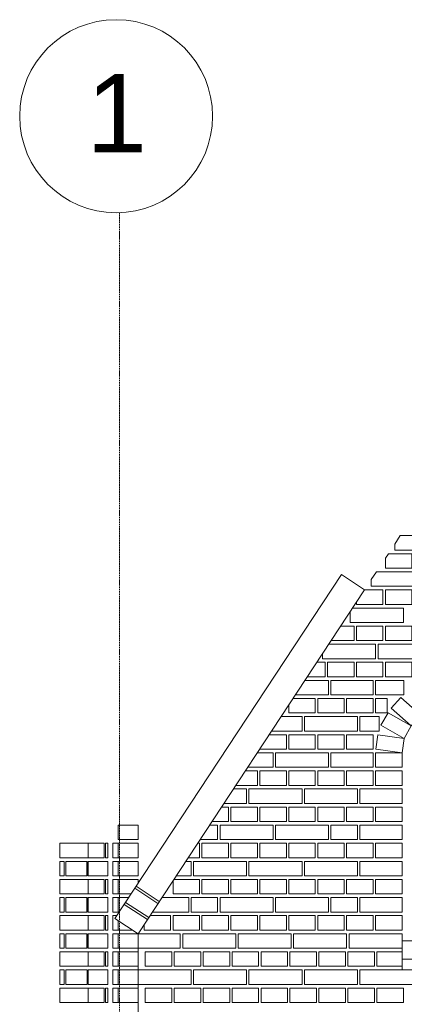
# Model space of a CAD drawing. Header units: millimetres. Extents: x -37887 to 94344, y -69777 to 116976.
# Tile 121 of 205: x 2330 to 3925, y 71509 to 75590. Entities that reach past the tile are written whole.
import ezdxf

# ---------------------------------------------------------------- set-up
doc = ezdxf.new("R2010")
doc.units = ezdxf.units.MM
doc.linetypes.add('Linia siatki', pattern=[19.05, 12.7, -3.175, 0, -3.175])
for name, color, linetype, lineweight in [('01_inwentaryzacja', 8, 'Continuous', 9), ('S-GRID', 1, 'Continuous', 9), ('S-GRID-IDEN', 1, 'Continuous', 9)]:
    doc.layers.add(name, color=color, linetype=linetype, lineweight=lineweight)
doc.styles.add('Arial', font='arial.ttf', dxfattribs={"height": 324.565868})

# ---------------------------------------------------------------- blocks, each defined once
blk = doc.blocks.new('Siatka - 4 mm-108067-PARTER')
at = {"layer": 'S-GRID-IDEN'}
blk.add_circle((0, 0), 4, dxfattribs=at)

msp = doc.modelspace()

# ---------------------------------------------------------------- linework, layer by layer
at = {"layer": '01_inwentaryzacja'}
for p, q in [((3908.7, 73451.6), (3885.7, 73416.6)), ((3859.3, 73376.6), (3846.9, 73357.8)), ((3809.8, 73301.6), (3788.5, 73269.2)), ((2725.3, 71864.9), (3664.4, 73289.9)), ((3664.4, 73289.9), (3760.4, 73226.6)), ((2821.3, 71801.6), (3760.4, 73226.6)), ((2608.8, 72101.6), (2608.8, 72041.6)), ((2807.8, 71990.1), (2903.8, 71926.8)), ((2813.3, 71998.4), (2909.3, 71935.2)), ((2608.8, 71951.6), (2608.8, 71891.6)), ((2763.8, 71923.3), (2859.8, 71860)), ((2769.3, 71931.6), (2865.3, 71868.4)), ((2725.3, 71864.9), (2821.3, 71801.6)), ((2608.8, 71801.6), (2608.8, 71741.6)), ((2821.3, 66791.6), (2821.3, 71801.6))]:
    msp.add_line(p, q, dxfattribs=at)
for points in [[(3885.7, 73416.6), (3885.7, 73391.6), (4105.7, 73391.6), (4105.7, 73451.6), (3908.7, 73451.6)], [(3846.9, 73357.8), (3846.9, 73316.6), (3956.9, 73316.6), (3956.9, 73376.6), (3859.3, 73376.6)], [(3788.5, 73269.2), (3788.5, 73241.6), (4008.5, 73241.6), (4008.5, 73301.6), (3809.8, 73301.6)], [(3726.9, 73175.7), (3726.9, 73166.6), (3836.9, 73166.6), (3836.9, 73226.6), (3760.4, 73226.6)], [(3846.9, 73226.6), (3846.9, 73166.6), (3956.9, 73166.6), (3956.9, 73226.6), (3846.9, 73226.6)], [(3701.3, 73136.8), (3701.3, 73091.6), (3921.3, 73091.6), (3921.3, 73151.6), (3711, 73151.6)], [(3622, 73016.6), (3716.9, 73016.6), (3716.9, 73076.6), (3661.5, 73076.6)], [(3726.9, 73076.6), (3726.9, 73016.6), (3836.9, 73016.6), (3836.9, 73076.6), (3726.9, 73076.6)], [(3846.9, 73076.6), (3846.9, 73016.6), (3956.9, 73016.6), (3956.9, 73076.6), (3846.9, 73076.6)], [(3586.3, 72962.3), (3586.3, 72941.6), (3806.3, 72941.6), (3806.3, 73001.6), (3612.1, 73001.6)], [(3816.3, 73001.6), (3816.3, 72941.6), (4036.3, 72941.6), (4036.3, 73001.6), (3816.3, 73001.6)], [(3523.2, 72866.6), (3596.9, 72866.6), (3596.9, 72926.6), (3562.7, 72926.6)], [(3606.9, 72926.6), (3606.9, 72866.6), (3716.9, 72866.6), (3716.9, 72926.6), (3606.9, 72926.6)], [(3726.9, 72926.6), (3726.9, 72866.6), (3836.9, 72866.6), (3836.9, 72926.6), (3726.9, 72926.6)], [(3846.9, 72926.6), (3846.9, 72866.6), (3956.9, 72866.6), (3956.9, 72926.6), (3846.9, 72926.6)], [(3611.3, 72851.6), (3611.3, 72791.6), (3473.7, 72791.6)], [(3513.3, 72851.6), (3611.3, 72851.6)], [(3796.3, 72791.6), (3621.3, 72791.6), (3621.3, 72851.6), (3796.3, 72851.6), (3796.3, 72791.6)], [(3923.2, 72791.6), (3806.3, 72791.6), (3806.3, 72851.6), (3923.2, 72851.6), (3923.2, 72791.6)], [(3446.3, 72749.9), (3446.3, 72716.6), (3556.3, 72716.6), (3556.3, 72776.6), (3463.8, 72776.6)], [(3566.3, 72776.6), (3566.3, 72716.6), (3676.3, 72716.6), (3676.3, 72776.6), (3566.3, 72776.6)], [(3686.3, 72776.6), (3686.3, 72716.6), (3796.3, 72716.6), (3796.3, 72776.6), (3686.3, 72776.6)], [(3806.3, 72776.6), (3806.3, 72716.6), (3854.2, 72716.6), (3854.2, 72776.6), (3806.3, 72776.6)], [(3993.9, 72708.1), (3954.1, 72663.1), (3871.5, 72736.2), (3911.2, 72781.2), (3993.9, 72708.1)], [(3501.3, 72701.6), (3501.3, 72641.6), (3374.9, 72641.6)], [(3414.4, 72701.6), (3501.3, 72701.6)], [(3731.3, 72701.6), (3731.3, 72641.6), (3511.3, 72641.6), (3511.3, 72701.6), (3731.3, 72701.6)], [(3821.3, 72641.6), (3741.3, 72641.6), (3741.3, 72701.6), (3821.3, 72701.6), (3821.3, 72641.6)], [(3954.1, 72663.1), (3924.4, 72611), (3828.6, 72665.6), (3858.3, 72717.8), (3954.1, 72663.1)], [(3326.3, 72567.8), (3326.3, 72566.6), (3436.3, 72566.6), (3436.3, 72626.6), (3365, 72626.6)], [(3446.3, 72626.6), (3446.3, 72566.6), (3556.3, 72566.6), (3556.3, 72626.6), (3446.3, 72626.6)], [(3566.3, 72626.6), (3566.3, 72566.6), (3676.3, 72566.6), (3676.3, 72626.6), (3566.3, 72626.6)], [(3686.3, 72626.6), (3686.3, 72566.6), (3796.3, 72566.6), (3796.3, 72626.6), (3686.3, 72626.6)], [(3924.4, 72611), (3916.3, 72551.6), (3807, 72566.6), (3815.1, 72626), (3924.4, 72611)], [(3276, 72491.6), (3381.3, 72491.6), (3381.3, 72551.6), (3315.6, 72551.6)], [(3611.3, 72551.6), (3611.3, 72491.6), (3391.3, 72491.6), (3391.3, 72551.6), (3611.3, 72551.6)], [(3796.3, 72491.6), (3621.3, 72491.6), (3621.3, 72551.6), (3796.3, 72551.6), (3796.3, 72491.6)], [(3806.3, 72551.6), (3806.3, 72491.6), (3916.3, 72491.6), (3916.3, 72551.6), (3806.3, 72551.6)], [(3226.6, 72416.6), (3316.3, 72416.6), (3316.3, 72476.6), (3266.1, 72476.6)], [(3326.3, 72476.6), (3326.3, 72416.6), (3436.3, 72416.6), (3436.3, 72476.6), (3326.3, 72476.6)], [(3446.3, 72476.6), (3446.3, 72416.6), (3556.3, 72416.6), (3556.3, 72476.6), (3446.3, 72476.6)], [(3566.3, 72476.6), (3566.3, 72416.6), (3676.3, 72416.6), (3676.3, 72476.6), (3566.3, 72476.6)], [(3686.3, 72476.6), (3686.3, 72416.6), (3796.3, 72416.6), (3796.3, 72476.6), (3686.3, 72476.6)], [(3806.3, 72476.6), (3806.3, 72416.6), (3916.3, 72416.6), (3916.3, 72476.6), (3806.3, 72476.6)], [(3177.2, 72341.6), (3271.3, 72341.6), (3271.3, 72401.6), (3216.7, 72401.6)], [(3501.3, 72401.6), (3501.3, 72341.6), (3281.3, 72341.6), (3281.3, 72401.6), (3501.3, 72401.6)], [(3731.3, 72401.6), (3731.3, 72341.6), (3511.3, 72341.6), (3511.3, 72401.6), (3731.3, 72401.6)], [(3916.3, 72341.6), (3741.3, 72341.6), (3741.3, 72401.6), (3916.3, 72401.6), (3916.3, 72341.6)], [(3127.7, 72266.6), (3196.3, 72266.6), (3196.3, 72326.6), (3167.3, 72326.6)], [(3206.3, 72326.6), (3206.3, 72266.6), (3316.3, 72266.6), (3316.3, 72326.6), (3206.3, 72326.6)], [(3326.3, 72326.6), (3326.3, 72266.6), (3436.3, 72266.6), (3436.3, 72326.6), (3326.3, 72326.6)], [(3446.3, 72326.6), (3446.3, 72266.6), (3556.3, 72266.6), (3556.3, 72326.6), (3446.3, 72326.6)], [(3566.3, 72326.6), (3566.3, 72266.6), (3676.3, 72266.6), (3676.3, 72326.6), (3566.3, 72326.6)], [(3686.3, 72326.6), (3686.3, 72266.6), (3796.3, 72266.6), (3796.3, 72326.6), (3686.3, 72326.6)], [(3806.3, 72326.6), (3806.3, 72266.6), (3916.3, 72266.6), (3916.3, 72326.6), (3806.3, 72326.6)], [(2738.9, 72191.6), (2738.9, 72251.6), (2821.3, 72251.6), (2821.3, 72191.6), (2738.9, 72191.6)], [(3078.3, 72191.6), (3151.3, 72191.6), (3151.3, 72251.6), (3117.8, 72251.6)], [(3381.3, 72251.6), (3381.3, 72191.6), (3161.3, 72191.6), (3161.3, 72251.6), (3381.3, 72251.6)], [(3611.3, 72251.6), (3611.3, 72191.6), (3391.3, 72191.6), (3391.3, 72251.6), (3611.3, 72251.6)], [(3621.3, 72251.6), (3621.3, 72191.6), (3731.3, 72191.6), (3731.3, 72251.6), (3621.3, 72251.6)], [(3916.3, 72191.6), (3741.3, 72191.6), (3741.3, 72251.6), (3916.3, 72251.6), (3916.3, 72191.6)], [(2496.5, 72116.6), (2613.8, 72116.6), (2613.8, 72176.6), (2496.5, 72176.6), (2496.5, 72116.6)], [(2680.5, 72116.6), (2613.8, 72116.6), (2613.8, 72176.6), (2680.5, 72176.6), (2680.5, 72116.6)], [(2717, 72116.6), (2738.9, 72116.6), (2738.9, 72176.6), (2717, 72176.6), (2717, 72116.6)], [(2738.9, 72116.6), (2738.9, 72176.6), (2821.3, 72176.6), (2821.3, 72116.6), (2738.9, 72116.6)], [(3028.9, 72116.6), (3076.3, 72116.6), (3076.3, 72176.6), (3068.4, 72176.6)], [(3086.3, 72176.6), (3086.3, 72116.6), (3196.3, 72116.6), (3196.3, 72176.6), (3086.3, 72176.6)], [(3206.3, 72176.6), (3206.3, 72116.6), (3316.3, 72116.6), (3316.3, 72176.6), (3206.3, 72176.6)], [(3326.3, 72176.6), (3326.3, 72116.6), (3436.3, 72116.6), (3436.3, 72176.6), (3326.3, 72176.6)], [(3446.3, 72176.6), (3446.3, 72116.6), (3556.3, 72116.6), (3556.3, 72176.6), (3446.3, 72176.6)], [(3566.3, 72176.6), (3566.3, 72116.6), (3676.3, 72116.6), (3676.3, 72176.6), (3566.3, 72176.6)], [(3686.3, 72176.6), (3686.3, 72116.6), (3796.3, 72116.6), (3796.3, 72176.6), (3686.3, 72176.6)], [(3806.3, 72176.6), (3806.3, 72116.6), (3916.3, 72116.6), (3916.3, 72176.6), (3806.3, 72176.6)], [(2717, 72041.6), (2738.9, 72041.6), (2738.9, 72101.6), (2717, 72101.6), (2717, 72041.6)], [(2738.9, 72041.6), (2738.9, 72101.6), (2821.3, 72101.6), (2821.3, 72041.6), (2738.9, 72041.6)], [(2979.4, 72041.6), (3041.3, 72041.6), (3041.3, 72101.6), (3019, 72101.6)], [(3271.3, 72101.6), (3271.3, 72041.6), (3051.3, 72041.6), (3051.3, 72101.6), (3271.3, 72101.6)], [(3501.3, 72101.6), (3501.3, 72041.6), (3281.3, 72041.6), (3281.3, 72101.6), (3501.3, 72101.6)], [(3731.3, 72101.6), (3731.3, 72041.6), (3511.3, 72041.6), (3511.3, 72101.6), (3731.3, 72101.6)], [(3916.3, 72041.6), (3741.3, 72041.6), (3741.3, 72101.6), (3916.3, 72101.6), (3916.3, 72041.6)], [(2496.5, 71966.6), (2613.8, 71966.6), (2613.8, 72026.6), (2496.5, 72026.6), (2496.5, 71966.6)], [(2680.5, 71966.6), (2613.8, 71966.6), (2613.8, 72026.6), (2680.5, 72026.6), (2680.5, 71966.6)], [(2717, 71966.6), (2738.9, 71966.6), (2738.9, 72026.6), (2717, 72026.6), (2717, 71966.6)], [(2738.9, 71966.6), (2738.9, 72026.6), (2821.3, 72026.6), (2821.3, 72010.6)], [(2966.3, 72021.6), (2966.3, 71966.6), (3076.3, 71966.6), (3076.3, 72026.6), (2969.6, 72026.6)], [(3086.3, 72026.6), (3086.3, 71966.6), (3196.3, 71966.6), (3196.3, 72026.6), (3086.3, 72026.6)], [(3206.3, 72026.6), (3206.3, 71966.6), (3316.3, 71966.6), (3316.3, 72026.6), (3206.3, 72026.6)], [(3326.3, 72026.6), (3326.3, 71966.6), (3436.3, 71966.6), (3436.3, 72026.6), (3326.3, 72026.6)], [(3446.3, 72026.6), (3446.3, 71966.6), (3556.3, 71966.6), (3556.3, 72026.6), (3446.3, 72026.6)], [(3566.3, 72026.6), (3566.3, 71966.6), (3676.3, 71966.6), (3676.3, 72026.6), (3566.3, 72026.6)], [(3686.3, 72026.6), (3686.3, 71966.6), (3796.3, 71966.6), (3796.3, 72026.6), (3686.3, 72026.6)], [(3806.3, 72026.6), (3806.3, 71966.6), (3916.3, 71966.6), (3916.3, 72026.6), (3806.3, 72026.6)], [(2717, 71891.6), (2738.9, 71891.6), (2738.9, 71951.6), (2717, 71951.6), (2717, 71891.6)], [(2792.3, 71966.6), (2738.9, 71966.6)], [(2738.9, 71891.6), (2738.9, 71951.6), (2782.4, 71951.6)], [(3031.3, 71951.6), (3031.3, 71891.6), (2880.6, 71891.6)], [(2920.1, 71951.6), (3031.3, 71951.6)], [(3041.3, 71951.6), (3041.3, 71891.6), (3151.3, 71891.6), (3151.3, 71951.6), (3041.3, 71951.6)], [(3381.3, 71951.6), (3381.3, 71891.6), (3161.3, 71891.6), (3161.3, 71951.6), (3381.3, 71951.6)], [(3611.3, 71951.6), (3611.3, 71891.6), (3391.3, 71891.6), (3391.3, 71951.6), (3611.3, 71951.6)], [(3621.3, 71951.6), (3621.3, 71891.6), (3731.3, 71891.6), (3731.3, 71951.6), (3621.3, 71951.6)], [(3916.3, 71891.6), (3741.3, 71891.6), (3741.3, 71951.6), (3916.3, 71951.6), (3916.3, 71891.6)], [(2496.5, 71816.6), (2613.8, 71816.6), (2613.8, 71876.6), (2496.5, 71876.6), (2496.5, 71816.6)], [(2680.5, 71816.6), (2613.8, 71816.6), (2613.8, 71876.6), (2680.5, 71876.6), (2680.5, 71816.6)], [(2733, 71876.6), (2717, 71876.6), (2717, 71816.6)], [(2742.9, 71891.6), (2738.9, 71891.6)], [(2846.3, 71839.5), (2846.3, 71816.6), (2956.3, 71816.6), (2956.3, 71876.6), (2870.7, 71876.6)], [(2966.3, 71876.6), (2966.3, 71816.6), (3076.3, 71816.6), (3076.3, 71876.6), (2966.3, 71876.6)], [(3086.3, 71876.6), (3086.3, 71816.6), (3196.3, 71816.6), (3196.3, 71876.6), (3086.3, 71876.6)], [(3206.3, 71876.6), (3206.3, 71816.6), (3316.3, 71816.6), (3316.3, 71876.6), (3206.3, 71876.6)], [(3326.3, 71876.6), (3326.3, 71816.6), (3436.3, 71816.6), (3436.3, 71876.6), (3326.3, 71876.6)], [(3446.3, 71876.6), (3446.3, 71816.6), (3556.3, 71816.6), (3556.3, 71876.6), (3446.3, 71876.6)], [(3566.3, 71876.6), (3566.3, 71816.6), (3676.3, 71816.6), (3676.3, 71876.6), (3566.3, 71876.6)], [(3686.3, 71876.6), (3686.3, 71816.6), (3796.3, 71816.6), (3796.3, 71876.6), (3686.3, 71876.6)], [(3806.3, 71876.6), (3806.3, 71816.6), (3916.3, 71816.6), (3916.3, 71876.6), (3806.3, 71876.6)], [(2717, 71816.6), (2738.9, 71816.6), (2738.9, 71855.9)], [(2738.9, 71816.6), (2738.9, 71855.9)], [(2717, 71741.6), (2738.9, 71741.6), (2738.9, 71801.6), (2717, 71801.6), (2717, 71741.6)], [(2798.5, 71816.6), (2738.9, 71816.6)], [(2738.9, 71741.6), (2738.9, 71801.6), (2821.3, 71801.6), (2821.3, 71741.6), (2738.9, 71741.6)], [(2996.3, 71801.6), (2996.3, 71741.6), (2821.3, 71741.6), (2821.3, 71801.6), (2996.3, 71801.6)], [(3226.3, 71801.6), (3226.3, 71741.6), (3006.3, 71741.6), (3006.3, 71801.6), (3226.3, 71801.6)], [(3456.3, 71801.6), (3456.3, 71741.6), (3236.3, 71741.6), (3236.3, 71801.6), (3456.3, 71801.6)], [(3686.3, 71801.6), (3686.3, 71741.6), (3466.3, 71741.6), (3466.3, 71801.6), (3686.3, 71801.6)], [(3916.3, 71801.6), (3916.3, 71741.6), (3696.3, 71741.6), (3696.3, 71801.6), (3916.3, 71801.6)], [(3916.3, 71771.6), (3916.3, 71651.6), (4031.3, 71651.6), (4031.3, 71771.6), (3916.3, 71771.6), (3916.3, 71696.6), (4031.3, 71696.6)], [(2496.5, 71666.6), (2613.8, 71666.6), (2613.8, 71726.6), (2496.5, 71726.6), (2496.5, 71666.6)], [(2680.5, 71666.6), (2613.8, 71666.6), (2613.8, 71726.6), (2680.5, 71726.6), (2680.5, 71666.6)], [(2717, 71666.6), (2738.9, 71666.6), (2738.9, 71726.6), (2717, 71726.6), (2717, 71666.6)], [(2738.9, 71666.6), (2738.9, 71726.6), (2821.3, 71726.6), (2821.3, 71666.6), (2738.9, 71666.6)], [(2961.3, 71726.6), (2961.3, 71666.6), (2851.3, 71666.6), (2851.3, 71726.6), (2961.3, 71726.6)], [(3081.3, 71726.6), (3081.3, 71666.6), (2971.3, 71666.6), (2971.3, 71726.6), (3081.3, 71726.6)], [(3201.3, 71726.6), (3201.3, 71666.6), (3091.3, 71666.6), (3091.3, 71726.6), (3201.3, 71726.6)], [(3321.3, 71726.6), (3321.3, 71666.6), (3211.3, 71666.6), (3211.3, 71726.6), (3321.3, 71726.6)], [(3441.3, 71726.6), (3441.3, 71666.6), (3331.3, 71666.6), (3331.3, 71726.6), (3441.3, 71726.6)], [(3561.3, 71726.6), (3561.3, 71666.6), (3451.3, 71666.6), (3451.3, 71726.6), (3561.3, 71726.6)], [(3681.3, 71726.6), (3681.3, 71666.6), (3571.3, 71666.6), (3571.3, 71726.6), (3681.3, 71726.6)], [(3801.3, 71726.6), (3801.3, 71666.6), (3691.3, 71666.6), (3691.3, 71726.6), (3801.3, 71726.6)], [(3916.3, 71726.6), (3916.3, 71666.6), (3811.3, 71666.6), (3811.3, 71726.6), (3916.3, 71726.6)], [(2514.4, 71591.6), (2514.4, 71651.6), (2496.5, 71651.6), (2496.5, 71591.6), (2514.4, 71591.6)], [(2609.8, 71591.6), (2609.8, 71651.6), (2522.3, 71651.6), (2522.3, 71591.6), (2609.8, 71591.6)], [(2613.8, 71591.6), (2613.8, 71651.6), (2696.1, 71651.6), (2696.1, 71591.6), (2613.8, 71591.6)], [(2717, 71591.6), (2738.9, 71591.6), (2738.9, 71651.6), (2717, 71651.6), (2717, 71591.6)], [(2738.9, 71591.6), (2738.9, 71651.6), (2821.3, 71651.6), (2821.3, 71591.6), (2738.9, 71591.6)], [(2821.3, 71651.6), (2821.3, 71591.6), (3041.3, 71591.6), (3041.3, 71651.6), (2821.3, 71651.6)], [(3051.3, 71651.6), (3051.3, 71591.6), (3271.3, 71591.6), (3271.3, 71651.6), (3051.3, 71651.6)], [(3281.3, 71651.6), (3281.3, 71591.6), (3501.3, 71591.6), (3501.3, 71651.6), (3281.3, 71651.6)], [(3511.3, 71651.6), (3511.3, 71591.6), (3731.3, 71591.6), (3731.3, 71651.6), (3511.3, 71651.6)], [(3741.3, 71651.6), (3741.3, 71591.6), (3961.3, 71591.6), (3961.3, 71651.6), (3741.3, 71651.6)], [(2496.5, 71516.6), (2613.8, 71516.6), (2613.8, 71576.6), (2496.5, 71576.6), (2496.5, 71516.6)], [(2680.5, 71516.6), (2613.8, 71516.6), (2613.8, 71576.6), (2680.5, 71576.6), (2680.5, 71516.6)], [(2696.1, 71516.6), (2686.6, 71516.6), (2686.6, 71576.6), (2696.1, 71576.6), (2696.1, 71516.6)], [(2717, 71516.6), (2738.9, 71516.6), (2738.9, 71576.6), (2717, 71576.6), (2717, 71516.6)], [(2738.9, 71516.6), (2738.9, 71576.6), (2821.3, 71576.6), (2821.3, 71516.6), (2738.9, 71516.6)], [(2961.3, 71576.6), (2961.3, 71516.6), (2851.3, 71516.6), (2851.3, 71576.6), (2961.3, 71576.6)], [(3081.3, 71576.6), (3081.3, 71516.6), (2971.3, 71516.6), (2971.3, 71576.6), (3081.3, 71576.6)], [(3201.3, 71576.6), (3201.3, 71516.6), (3091.3, 71516.6), (3091.3, 71576.6), (3201.3, 71576.6)], [(3321.3, 71576.6), (3321.3, 71516.6), (3211.3, 71516.6), (3211.3, 71576.6), (3321.3, 71576.6)], [(3441.3, 71576.6), (3441.3, 71516.6), (3331.3, 71516.6), (3331.3, 71576.6), (3441.3, 71576.6)], [(3561.3, 71576.6), (3561.3, 71516.6), (3451.3, 71516.6), (3451.3, 71576.6), (3561.3, 71576.6)], [(3681.3, 71576.6), (3681.3, 71516.6), (3571.3, 71516.6), (3571.3, 71576.6), (3681.3, 71576.6)], [(3801.3, 71576.6), (3801.3, 71516.6), (3691.3, 71516.6), (3691.3, 71576.6), (3801.3, 71576.6)], [(3921.3, 71576.6), (3921.3, 71516.6), (3811.3, 71516.6), (3811.3, 71576.6), (3921.3, 71576.6)]]:
    msp.add_lwpolyline(points, dxfattribs=at)
for points in [[(2613.8, 72176.6), (2496.5, 72176.6), (2496.5, 72116.6), (2613.8, 72116.6)], [(2613.8, 72176.6), (2680.5, 72176.6), (2680.5, 72116.6), (2613.8, 72116.6)], [(2686.6, 72176.6), (2696.1, 72176.6), (2696.1, 72116.6), (2686.6, 72116.6)], [(2496.5, 72101.6), (2514.4, 72101.6), (2514.4, 72041.6), (2496.5, 72041.6)], [(2609.8, 72101.6), (2522.3, 72101.6), (2522.3, 72041.6), (2609.8, 72041.6)], [(2696.1, 72041.6), (2613.8, 72041.6), (2613.8, 72101.6), (2696.1, 72101.6)], [(2613.8, 72026.6), (2496.5, 72026.6), (2496.5, 71966.6), (2613.8, 71966.6)], [(2613.8, 72026.6), (2680.5, 72026.6), (2680.5, 71966.6), (2613.8, 71966.6)], [(2686.6, 72026.6), (2696.1, 72026.6), (2696.1, 71966.6), (2686.6, 71966.6)], [(2496.5, 71951.6), (2514.4, 71951.6), (2514.4, 71891.6), (2496.5, 71891.6)], [(2609.8, 71951.6), (2522.3, 71951.6), (2522.3, 71891.6), (2609.8, 71891.6)], [(2696.1, 71891.6), (2613.8, 71891.6), (2613.8, 71951.6), (2696.1, 71951.6)], [(2613.8, 71876.6), (2496.5, 71876.6), (2496.5, 71816.6), (2613.8, 71816.6)], [(2613.8, 71876.6), (2680.5, 71876.6), (2680.5, 71816.6), (2613.8, 71816.6)], [(2686.6, 71876.6), (2696.1, 71876.6), (2696.1, 71816.6), (2686.6, 71816.6)], [(2496.5, 71801.6), (2514.4, 71801.6), (2514.4, 71741.6), (2496.5, 71741.6)], [(2609.8, 71801.6), (2522.3, 71801.6), (2522.3, 71741.6), (2609.8, 71741.6)], [(2696.1, 71741.6), (2613.8, 71741.6), (2613.8, 71801.6), (2696.1, 71801.6)], [(2613.8, 71726.6), (2496.5, 71726.6), (2496.5, 71666.6), (2613.8, 71666.6)], [(2613.8, 71726.6), (2680.5, 71726.6), (2680.5, 71666.6), (2613.8, 71666.6)], [(2686.6, 71726.6), (2696.1, 71726.6), (2696.1, 71666.6), (2686.6, 71666.6)]]:
    msp.add_lwpolyline(points, close=True, dxfattribs=at)
at = {"layer": 'S-GRID', "linetype": 'Linia siatki', "ltscale": 0.5}
msp.add_line((2744.6, 64947.8), (2744.6, 74790.3), dxfattribs=at)

# ---------------------------------------------------------------- block references
at = {"layer": 'S-GRID-IDEN', "xscale": 99.99999999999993, "yscale": 99.99999999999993, "zscale": 99.99999999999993, "rotation": 89.99999999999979}
msp.add_blockref('Siatka - 4 mm-108067-PARTER', (2730.4, 75190.1), dxfattribs=at)

# ---------------------------------------------------------------- texts
at = {"layer": 'S-GRID-IDEN', "insert": (2733, 75364.7), "char_height": 324.6, "width": 360.335, "attachment_point": 2, "line_spacing_factor": 0.938532, "style": 'Arial'}
msp.add_mtext('1', dxfattribs=at)

doc.saveas('drawing.dxf')
